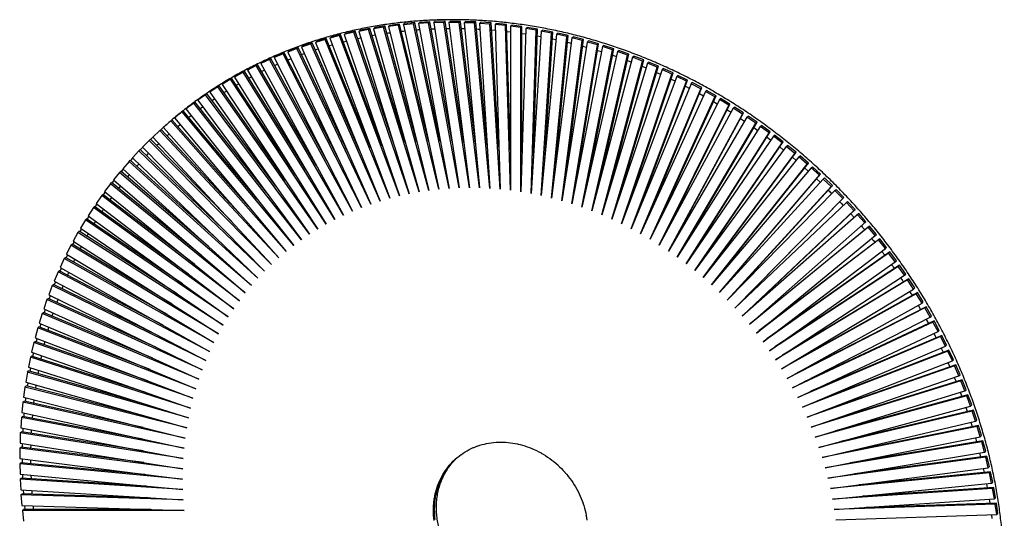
# Paper-space layout '_Dimétrica' of a CAD drawing. Header units: millimetres. Extents: x -285 to 283, y -289 to 288.
# Tile 3 of 3: x -285 to 283, y 0 to 288. Entities that reach past the tile are written whole.
import ezdxf

# ---------------------------------------------------------------- set-up
doc = ezdxf.new("R2010")
doc.units = ezdxf.units.MM

psp = doc.layouts.new('_Dimétrica')

# ---------------------------------------------------------------- linework, layer by layer
at = {"color": 7, "linetype": 'Continuous', "lineweight": 25}
for p, q in [((-74.11, 283.93), (-79.81, 282.98)), ((-74.82, 283.31), (-74.11, 283.93)), ((-55.53, 217.12), (-74.11, 283.93)), ((-66.2, 284.4), (-71.95, 283.64)), ((-71.95, 283.64), (-71.24, 284.26)), ((-65.49, 285.03), (-71.24, 284.26)), ((-66.2, 284.4), (-65.49, 285.03)), ((-42.82, 189.68), (-66.2, 284.4)), ((-48.8, 217.39), (-65.49, 285.03)), ((-63.3, 284.64), (-62.6, 285.27)), ((-57.51, 285.22), (-63.3, 284.64)), ((-63.3, 284.64), (-42.82, 189.68)), ((-56.8, 285.84), (-62.6, 285.27)), ((-57.51, 285.22), (-56.8, 285.84)), ((-37, 190.17), (-57.51, 285.22)), ((-42.04, 217.41), (-56.8, 285.84)), ((-54.6, 285.36), (-53.89, 285.99)), ((-48.77, 285.75), (-54.6, 285.36)), ((-54.6, 285.36), (-37, 190.17)), ((-48.06, 286.37), (-53.89, 285.99)), ((-48.77, 285.75), (-48.06, 286.37)), ((-31.16, 190.46), (-48.77, 285.75)), ((-35.27, 217.19), (-48.06, 286.37)), ((-45.85, 285.8), (-45.14, 286.42)), ((-39.98, 286), (-45.85, 285.8)), ((-45.85, 285.8), (-31.16, 190.46)), ((-39.28, 286.62), (-45.14, 286.42)), ((-39.98, 286), (-39.28, 286.62)), ((-25.28, 190.56), (-39.98, 286)), ((-28.51, 216.72), (-39.28, 286.62)), ((-37.05, 285.95), (-36.34, 286.58)), ((-31.16, 285.96), (-37.05, 285.95)), ((-37.05, 285.95), (-25.28, 190.56)), ((-30.45, 286.58), (-36.34, 286.58)), ((-31.16, 285.96), (-30.45, 286.58)), ((-19.38, 190.47), (-31.16, 285.96)), ((-21.74, 216.01), (-30.45, 286.58)), ((-28.21, 285.82), (-27.51, 286.45)), ((-28.21, 285.82), (-19.38, 190.47)), ((-22.3, 285.64), (-28.21, 285.82)), ((-21.6, 286.26), (-27.51, 286.45)), ((-22.3, 285.64), (-21.6, 286.26)), ((-13.46, 190.2), (-22.3, 285.64)), ((-15, 215.07), (-21.6, 286.26)), ((-19.35, 285.41), (-18.65, 286.03)), ((-19.35, 285.41), (-13.46, 190.2)), ((-13.43, 285.04), (-19.35, 285.41)), ((-12.72, 285.66), (-18.65, 286.03)), ((-13.43, 285.04), (-12.72, 285.66)), ((-7.53, 189.73), (-13.43, 285.04)), ((-8.28, 213.88), (-12.72, 285.66)), ((-10.48, 284.71), (-9.77, 285.34)), ((-4.54, 284.15), (-10.48, 284.71)), ((-10.48, 284.71), (-7.53, 189.73)), ((-3.84, 284.78), (-9.77, 285.34)), ((-4.54, 284.15), (-3.84, 284.78)), ((-1.59, 189.08), (-4.54, 284.15)), ((-1.59, 212.47), (-3.84, 284.78)), ((-1.59, 283.73), (-0.88, 284.36)), ((5.05, 283.61), (-0.88, 284.36)), ((-100.21, 278.34), (-105.73, 276.83)), ((-99.51, 278.96), (-105.03, 277.45)), ((-100.21, 278.34), (-99.51, 278.96)), ((-65.61, 185.88), (-100.21, 278.34)), ((-75.51, 214.84), (-99.51, 278.96)), ((-91.83, 280.27), (-97.42, 278.95)), ((-97.42, 278.95), (-96.71, 279.57)), ((-97.42, 278.95), (-65.61, 185.88)), ((-91.13, 280.9), (-96.71, 279.57)), ((-91.83, 280.27), (-91.13, 280.9)), ((-59.99, 187.11), (-91.83, 280.27)), ((-68.89, 215.85), (-91.13, 280.9)), ((-83.37, 281.93), (-89.01, 280.79)), ((-89.01, 280.79), (-88.3, 281.42)), ((-89.01, 280.79), (-59.99, 187.11)), ((-82.66, 282.55), (-88.3, 281.42)), ((-83.37, 281.93), (-82.66, 282.55)), ((-54.32, 188.16), (-83.37, 281.93)), ((-62.23, 216.61), (-82.66, 282.55)), ((-81.37, 278.4), (-79.5, 278.71)), ((-74.82, 283.31), (-80.52, 282.36)), ((-80.52, 282.36), (-79.81, 282.98)), ((-80.52, 282.36), (-54.32, 188.16)), ((-48.59, 189.02), (-74.82, 283.31)), ((-71.95, 283.64), (-48.59, 189.02)), ((-12.47, 281.6), (-10.38, 281.44)), ((-3.71, 280.74), (-1.59, 280.51)), ((-1.59, 283.73), (-1.59, 189.08)), ((4.35, 282.99), (-1.59, 283.73)), ((4.35, 282.99), (5.05, 283.61)), ((4.35, 188.24), (4.35, 282.99)), ((7.3, 282.47), (4.35, 188.24)), ((5.05, 210.83), (5.05, 283.61)), ((5.05, 279.6), (7.2, 279.3)), ((7.3, 282.47), (8, 283.1)), ((13.23, 281.54), (7.3, 282.47)), ((13.94, 282.16), (8, 283.1)), ((10.28, 187.21), (13.23, 281.54)), ((16.17, 280.93), (10.28, 187.21)), ((11.64, 208.96), (13.94, 282.16)), ((13.23, 281.54), (13.94, 282.16)), ((13.81, 278.19), (15.98, 277.81)), ((16.17, 280.93), (16.88, 281.56)), ((22.1, 279.81), (16.17, 280.93)), ((16.19, 185.99), (22.1, 279.81)), ((25.03, 279.11), (16.19, 185.99)), ((22.8, 280.43), (16.88, 281.56)), ((18.18, 206.87), (22.8, 280.43)), ((22.1, 279.81), (22.8, 280.43)), ((24.64, 204.56), (31.65, 278.43)), ((25.03, 279.11), (25.74, 279.74)), ((30.94, 277.81), (25.03, 279.11)), ((31.65, 278.43), (25.74, 279.74)), ((30.94, 277.81), (31.65, 278.43)), ((-116.67, 273.64), (-122.04, 271.77)), ((-115.97, 274.27), (-121.34, 272.4)), ((-116.67, 273.64), (-115.97, 274.27)), ((-76.65, 182.87), (-116.67, 273.64)), ((-88.54, 212.07), (-115.97, 274.27)), ((-108.5, 276.13), (-113.94, 274.44)), ((-113.94, 274.44), (-113.24, 275.06)), ((-113.94, 274.44), (-76.65, 182.87)), ((-107.79, 276.75), (-113.24, 275.06)), ((-108.5, 276.13), (-107.79, 276.75)), ((-71.16, 184.47), (-108.5, 276.13)), ((-82.06, 213.58), (-107.79, 276.75)), ((-106.1, 272.6), (-104.33, 273.08)), ((-105.73, 276.83), (-105.03, 277.45)), ((-105.73, 276.83), (-71.16, 184.47)), ((-97.95, 274.81), (-96.15, 275.23)), ((-89.71, 276.74), (-87.87, 277.11)), ((22.1, 184.59), (30.94, 277.81)), ((33.87, 277.02), (22.1, 184.59)), ((22.56, 276.5), (24.74, 276.05)), ((27.97, 183.01), (39.76, 275.53)), ((42.66, 274.65), (27.97, 183.01)), ((31.03, 202.05), (40.46, 276.15)), ((31.28, 274.53), (33.48, 274.01)), ((33.82, 181.24), (48.53, 272.97)), ((33.87, 277.02), (34.57, 277.64)), ((39.76, 275.53), (33.87, 277.02)), ((40.46, 276.15), (34.57, 277.64)), ((37.33, 199.33), (49.23, 273.6)), ((39.76, 275.53), (40.46, 276.15)), ((42.66, 274.65), (43.37, 275.27)), ((48.53, 272.97), (42.66, 274.65)), ((49.23, 273.6), (43.37, 275.27)), ((48.53, 272.97), (49.23, 273.6)), ((51.42, 272), (52.13, 272.63)), ((57.96, 270.77), (52.13, 272.63)), ((-132.68, 267.86), (-137.88, 265.64)), ((-131.97, 268.49), (-137.17, 266.26)), ((-132.68, 267.86), (-131.97, 268.49)), ((-87.39, 179.13), (-132.68, 267.86)), ((-101.27, 208.33), (-131.97, 268.49)), ((-124.74, 270.89), (-130.03, 268.84)), ((-130.03, 268.84), (-129.32, 269.46)), ((-130.03, 268.84), (-87.39, 179.13)), ((-124.03, 271.51), (-129.32, 269.46)), ((-124.74, 270.89), (-124.03, 271.51)), ((-82.06, 181.09), (-124.74, 270.89)), ((-94.95, 210.32), (-124.03, 271.51)), ((-122.06, 267.38), (-120.37, 267.98)), ((-122.04, 271.77), (-121.34, 272.4)), ((-122.04, 271.77), (-82.06, 181.09)), ((-114.14, 270.12), (-112.41, 270.66)), ((51.42, 272), (33.82, 181.24)), ((39.64, 179.3), (57.25, 270.15)), ((60.12, 269.09), (39.64, 179.3)), ((39.97, 272.29), (42.19, 271.69)), ((43.54, 196.41), (57.96, 270.77)), ((45.41, 177.17), (65.92, 267.06)), ((48.62, 269.79), (50.86, 269.11)), ((49.65, 193.29), (66.62, 267.68)), ((57.25, 270.15), (51.42, 272)), ((57.23, 267.01), (59.47, 266.25)), ((57.25, 270.15), (57.96, 270.77)), ((60.12, 269.09), (60.83, 269.72)), ((65.92, 267.06), (60.12, 269.09)), ((66.62, 267.68), (60.83, 269.72)), ((65.92, 267.06), (66.62, 267.68)), ((-147.46, 261.64), (-152.47, 259.07)), ((-148.16, 261.02), (-147.46, 261.64)), ((-113.61, 203.62), (-147.46, 261.64)), ((-140.49, 264.57), (-145.6, 262.17)), ((-145.6, 262.17), (-144.89, 262.79)), ((-145.6, 262.17), (-97.79, 174.67)), ((-139.78, 265.2), (-144.89, 262.79)), ((-140.49, 264.57), (-139.78, 265.2)), ((-92.64, 176.99), (-140.49, 264.57)), ((-107.49, 206.09), (-139.78, 265.2)), ((-137.88, 265.64), (-137.17, 266.26)), ((-137.88, 265.64), (-92.64, 176.99)), ((-137.55, 261.1), (-135.93, 261.81)), ((-129.87, 264.37), (-128.21, 265.02)), ((68.76, 265.91), (45.41, 177.17)), ((51.13, 174.87), (74.51, 263.7)), ((77.34, 262.47), (51.13, 174.87)), ((55.66, 189.99), (75.22, 264.32)), ((65.78, 263.97), (68.03, 263.13)), ((68.76, 265.91), (69.47, 266.54)), ((74.51, 263.7), (68.76, 265.91)), ((75.22, 264.32), (69.47, 266.54)), ((74.51, 263.7), (75.22, 264.32)), ((77.34, 262.47), (78.04, 263.09)), ((83.04, 260.08), (77.34, 262.47)), ((83.74, 260.7), (78.04, 263.09)), ((-155.69, 257.21), (-160.6, 254.46)), ((-154.99, 257.83), (-159.9, 255.09)), ((-155.69, 257.21), (-154.99, 257.83)), ((-102.86, 172.18), (-155.69, 257.21)), ((-119.61, 200.91), (-154.99, 257.83)), ((-148.16, 261.02), (-153.18, 258.44)), ((-153.18, 258.44), (-152.47, 259.07)), ((-153.18, 258.44), (-102.86, 172.18)), ((-97.79, 174.67), (-148.16, 261.02)), ((-145.08, 257.57), (-143.5, 258.33)), ((56.81, 172.4), (83.04, 260.08)), ((85.83, 258.76), (56.81, 172.4)), ((61.55, 186.5), (83.74, 260.7)), ((62.43, 169.75), (91.48, 256.2)), ((67.32, 182.84), (92.18, 256.83)), ((74.26, 260.67), (76.52, 259.74)), ((82.67, 257.11), (84.94, 256.1)), ((83.04, 260.08), (83.74, 260.7)), ((85.83, 258.76), (86.54, 259.39)), ((91.48, 256.2), (85.83, 258.76)), ((92.18, 256.83), (86.54, 259.39)), ((91.48, 256.2), (92.18, 256.83)), ((-163.07, 253.14), (-167.88, 250.23)), ((-167.88, 250.23), (-167.17, 250.85)), ((-167.88, 250.23), (-112.68, 166.69)), ((-162.37, 253.76), (-167.17, 250.85)), ((-163.07, 253.14), (-162.37, 253.76)), ((-107.82, 169.52), (-163.07, 253.14)), ((-125.49, 197.96), (-162.37, 253.76)), ((-160.6, 254.46), (-159.9, 255.09)), ((-160.6, 254.46), (-107.82, 169.52)), ((-159.72, 249.76), (-158.22, 250.62)), ((-152.48, 253.79), (-150.93, 254.6)), ((94.24, 254.8), (62.43, 169.75)), ((67.98, 166.94), (99.82, 252.07)), ((102.55, 250.59), (67.98, 166.94)), ((72.97, 179.01), (100.53, 252.7)), ((91, 253.29), (93.26, 252.2)), ((94.24, 254.8), (94.95, 255.43)), ((99.82, 252.07), (94.24, 254.8)), ((100.53, 252.7), (94.95, 255.43)), ((99.82, 252.07), (100.53, 252.7)), ((102.55, 250.59), (103.26, 251.21)), ((108.07, 247.69), (102.55, 250.59)), ((108.78, 248.32), (103.26, 251.21)), ((-177.34, 244.26), (-181.92, 241.02)), ((-176.64, 244.88), (-181.21, 241.64)), ((-177.34, 244.26), (-176.64, 244.88)), ((-117.42, 163.7), (-177.34, 244.26)), ((-136.85, 191.39), (-176.64, 244.88)), ((-170.29, 248.82), (-174.98, 245.74)), ((-174.98, 245.74), (-174.28, 246.37)), ((-174.98, 245.74), (-117.42, 163.7)), ((-169.59, 249.44), (-174.28, 246.37)), ((-170.29, 248.82), (-169.59, 249.44)), ((-112.68, 166.69), (-170.29, 248.82)), ((-131.24, 194.79), (-169.59, 249.44)), ((-166.8, 245.48), (-165.34, 246.39)), ((73.46, 163.96), (108.07, 247.69)), ((110.76, 246.13), (73.46, 163.96)), ((78.49, 175.02), (108.78, 248.32)), ((99.23, 249.23), (101.5, 248.05)), ((107.37, 244.91), (109.64, 243.65)), ((108.07, 247.69), (108.78, 248.32)), ((110.76, 246.13), (111.47, 246.75)), ((116.21, 243.06), (110.76, 246.13)), ((116.92, 243.69), (111.47, 246.75)), ((-184.22, 239.45), (-188.68, 236.05)), ((-183.52, 240.07), (-187.97, 236.68)), ((-184.22, 239.45), (-183.52, 240.07)), ((-122.06, 160.54), (-184.22, 239.45)), ((-142.31, 187.77), (-183.52, 240.07)), ((-181.92, 241.02), (-181.21, 241.64)), ((-181.92, 241.02), (-122.06, 160.54)), ((-173.72, 240.96), (-172.3, 241.92)), ((78.88, 160.81), (116.21, 243.06)), ((118.86, 241.42), (78.88, 160.81)), ((83.87, 170.87), (116.92, 243.69)), ((89.1, 166.58), (124.94, 238.82)), ((115.4, 240.35), (117.66, 239.01)), ((116.21, 243.06), (116.92, 243.69)), ((118.86, 241.42), (119.57, 242.04)), ((124.23, 238.2), (118.86, 241.42)), ((124.94, 238.82), (119.57, 242.04)), ((124.23, 238.2), (124.94, 238.82)), ((-190.92, 234.4), (-195.25, 230.85)), ((-190.22, 235.03), (-194.54, 231.48)), ((-190.92, 234.4), (-190.22, 235.03)), ((-126.57, 157.23), (-190.92, 234.4)), ((-147.61, 183.93), (-190.22, 235.03)), ((-188.68, 236.05), (-187.97, 236.68)), ((-188.68, 236.05), (-126.57, 157.23)), ((-180.46, 236.2), (-179.08, 237.21)), ((84.21, 157.51), (124.23, 238.2)), ((126.84, 236.47), (84.21, 157.51)), ((89.45, 154.05), (132.13, 233.09)), ((94.19, 162.14), (132.84, 233.72)), ((123.32, 235.56), (125.57, 234.12)), ((126.84, 236.47), (127.55, 237.1)), ((132.13, 233.09), (126.84, 236.47)), ((132.84, 233.72), (127.55, 237.1)), ((132.13, 233.09), (132.84, 233.72)), ((-196.73, 229.75), (-201.63, 225.42)), ((-130.96, 153.75), (-197.43, 229.12)), ((-152.76, 179.89), (-196.73, 229.75)), ((-195.25, 230.85), (-194.54, 231.48)), ((-195.25, 230.85), (-130.96, 153.75)), ((-193.41, 225.99), (-192.11, 227.09)), ((-187.03, 231.21), (-185.69, 232.26)), ((134.7, 231.29), (89.45, 154.05)), ((94.61, 150.43), (139.9, 227.76)), ((99.13, 157.57), (140.61, 228.38)), ((131.12, 230.53), (133.36, 229.01)), ((134.7, 231.29), (135.4, 231.92)), ((139.9, 227.76), (134.7, 231.29)), ((140.61, 228.38), (135.4, 231.92)), ((139.9, 227.76), (140.61, 228.38)), ((-203.75, 223.62), (-207.82, 219.77)), ((-203.75, 223.62), (-203.05, 224.24)), ((-135.23, 150.12), (-203.75, 223.62)), ((-157.73, 175.64), (-203.05, 224.24)), ((-201.63, 225.42), (-135.23, 150.12)), ((-199.6, 220.54), (-198.34, 221.69)), ((142.42, 225.88), (94.61, 150.43)), ((99.67, 146.67), (147.53, 222.19)), ((103.92, 152.87), (148.23, 222.82)), ((138.78, 225.27), (141.01, 223.66)), ((142.42, 225.88), (143.12, 226.51)), ((147.53, 222.19), (142.42, 225.88)), ((148.23, 222.82), (143.12, 226.51)), ((147.53, 222.19), (148.23, 222.82)), ((-209.87, 217.89), (-213.8, 213.9)), ((-209.87, 217.89), (-209.17, 218.51)), ((-139.36, 146.35), (-209.87, 217.89)), ((-162.52, 171.19), (-209.17, 218.51)), ((-207.78, 219.73), (-209.1, 218.45)), ((-207.82, 219.77), (-139.36, 146.35)), ((-205.59, 214.88), (-204.38, 216.08)), ((149.99, 220.25), (99.67, 146.67)), ((104.64, 142.76), (155.01, 216.41)), ((108.54, 148.05), (155.71, 217.03)), ((146.31, 219.78), (148.52, 218.09)), ((149.99, 220.25), (150.7, 220.87)), ((155.01, 216.41), (149.99, 220.25)), ((155.71, 217.03), (150.7, 220.87)), ((155.01, 216.41), (155.71, 217.03)), ((-215.79, 211.95), (-219.57, 207.81)), ((-215.79, 211.95), (-215.08, 212.57)), ((-143.35, 142.42), (-215.79, 211.95)), ((-167.13, 166.55), (-215.08, 212.57)), ((-213.71, 213.8), (-214.99, 212.48)), ((-213.8, 213.9), (-143.35, 142.42)), ((-211.37, 209.01), (-210.21, 210.25)), ((157.42, 214.39), (104.64, 142.76)), ((109.49, 138.7), (162.33, 210.41)), ((113, 143.13), (163.04, 211.04)), ((153.7, 214.08), (155.88, 212.3)), ((157.42, 214.39), (158.13, 215.02)), ((162.33, 210.41), (157.42, 214.39)), ((163.04, 211.04), (158.13, 215.02)), ((162.33, 210.41), (163.04, 211.04)), ((-221.49, 205.79), (-225.13, 201.52)), ((-221.49, 205.79), (-220.78, 206.41)), ((-147.21, 138.36), (-221.49, 205.79)), ((-171.55, 161.72), (-220.78, 206.41)), ((-219.42, 207.67), (-220.67, 206.28)), ((-219.57, 207.81), (-147.21, 138.36)), ((164.69, 208.33), (109.49, 138.7)), ((117.29, 138.1), (170.2, 204.83)), ((160.93, 208.17), (163.09, 206.3)), ((164.69, 208.33), (165.4, 208.95)), ((169.5, 204.21), (164.69, 208.33)), ((170.2, 204.83), (165.4, 208.95)), ((169.5, 204.21), (170.2, 204.83)), ((-226.97, 199.43), (-230.46, 195.03)), ((-226.97, 199.43), (-226.27, 200.06)), ((-150.92, 134.16), (-226.97, 199.43)), ((-175.77, 156.71), (-226.27, 200.06)), ((-224.92, 201.34), (-226.11, 199.92)), ((-225.13, 201.52), (-150.92, 134.16)), ((-216.95, 202.94), (-215.83, 204.22)), ((114.24, 134.51), (169.5, 204.21)), ((171.8, 202.05), (114.24, 134.51)), ((168, 202.05), (170.13, 200.1)), ((171.8, 202.05), (172.51, 202.68)), ((176.49, 197.8), (171.8, 202.05)), ((177.2, 198.42), (172.51, 202.68)), ((-232.24, 192.87), (-231.53, 193.5)), ((-179.78, 151.54), (-231.53, 193.5)), ((-230.2, 194.8), (-231.33, 193.34)), ((-230.46, 195.03), (-154.49, 129.82)), ((-222.31, 196.66), (-221.23, 197.99)), ((118.87, 130.19), (176.49, 197.8)), ((178.74, 195.58), (118.87, 130.19)), ((121.42, 132.97), (177.2, 198.42)), ((174.9, 195.73), (177.01, 193.69)), ((176.49, 197.8), (177.2, 198.42)), ((178.74, 195.58), (179.44, 196.2)), ((183.31, 191.19), (178.74, 195.58)), ((184.02, 191.81), (179.44, 196.2)), ((-235.25, 188.08), (-236.34, 186.57)), ((-232.24, 192.87), (-235.57, 188.35)), ((-235.57, 188.35), (-157.9, 125.36)), ((-154.49, 129.82), (-232.24, 192.87)), ((-227.45, 190.19), (-226.42, 191.56)), ((123.39, 125.73), (183.31, 191.19)), ((185.49, 188.91), (123.39, 125.73)), ((125.37, 127.75), (184.02, 191.81)), ((183.31, 191.19), (184.02, 191.81)), ((185.49, 188.91), (186.2, 189.53)), ((189.95, 184.39), (185.49, 188.91)), ((190.65, 185.02), (186.2, 189.53)), ((-237.27, 186.13), (-240.45, 181.47)), ((-237.27, 186.13), (-236.56, 186.75)), ((-157.9, 125.36), (-237.27, 186.13)), ((-183.6, 146.2), (-236.56, 186.75)), ((-232.37, 183.54), (-231.39, 184.95)), ((127.78, 121.15), (189.95, 184.39)), ((192.07, 182.05), (127.78, 121.15)), ((129.15, 122.45), (190.65, 185.02)), ((189.95, 184.39), (190.65, 185.02)), ((192.07, 182.05), (192.77, 182.68)), ((196.4, 177.41), (192.07, 182.05)), ((197.1, 178.04), (192.77, 182.68)), ((-242.07, 179.19), (-245.1, 174.42)), ((-242.07, 179.19), (-241.37, 179.81)), ((-161.16, 120.77), (-242.07, 179.19)), ((-187.19, 140.7), (-241.37, 179.81)), ((-240.07, 181.18), (-241.1, 179.62)), ((-240.45, 181.47), (-161.16, 120.77)), ((132.04, 116.45), (196.4, 177.41)), ((132.75, 117.07), (197.1, 178.04)), ((196.4, 177.41), (197.1, 178.04)), ((-246.64, 172.08), (-249.5, 167.2)), ((-246.64, 172.08), (-245.93, 172.7)), ((-164.26, 116.05), (-246.64, 172.08)), ((-190.58, 135.06), (-245.93, 172.7)), ((-244.65, 174.1), (-245.63, 172.5)), ((-245.1, 174.42), (-164.26, 116.05)), ((199.16, 175.64), (132.04, 116.45)), ((136.17, 111.63), (203.35, 170.88)), ((202.65, 170.26), (198.45, 175.02)), ((203.35, 170.88), (199.16, 175.64)), ((-250.96, 164.8), (-253.66, 159.8)), ((-250.96, 164.8), (-250.26, 165.42)), ((-167.2, 111.23), (-250.96, 164.8)), ((-193.73, 129.27), (-250.26, 165.42)), ((-248.99, 166.85), (-249.92, 165.21)), ((-249.5, 167.2), (-167.2, 111.23)), ((204.63, 167.8), (136.17, 111.63)), ((205.34, 168.43), (136.88, 112.26)), ((204.63, 167.8), (205.34, 168.43)), ((208.7, 162.93), (204.63, 167.8)), ((209.41, 163.55), (205.34, 168.43)), ((-253.09, 159.44), (-253.97, 157.75)), ((-253.66, 159.8), (-169.98, 106.29)), ((140.17, 106.7), (208.7, 162.93)), ((210.62, 160.43), (140.17, 106.7)), ((211.32, 161.05), (141.63, 107.9)), ((208.7, 162.93), (209.41, 163.55)), ((210.62, 160.43), (211.32, 161.05)), ((214.54, 155.44), (210.62, 160.43)), ((215.25, 156.07), (211.32, 161.05)), ((-255.04, 157.35), (-257.57, 152.25)), ((-255.04, 157.35), (-254.33, 157.97)), ((-169.98, 106.29), (-255.04, 157.35)), ((-196.67, 123.36), (-254.33, 157.97)), ((144.03, 101.67), (214.54, 155.44)), ((217.09, 153.51), (146.27, 103.38)), ((214.54, 155.44), (215.25, 156.07)), ((216.39, 152.89), (217.09, 153.51)), ((220.88, 148.42), (217.09, 153.51)), ((-258.87, 149.74), (-261.22, 144.55)), ((-258.87, 149.74), (-258.16, 150.37)), ((-172.59, 101.24), (-258.87, 149.74)), ((-199.38, 117.32), (-258.16, 150.37)), ((-256.94, 151.87), (-257.76, 150.14)), ((-257.57, 152.25), (-172.59, 101.24)), ((216.39, 152.89), (144.03, 101.67)), ((147.74, 96.53), (220.17, 147.8)), ((220.17, 147.8), (216.39, 152.89)), ((220.17, 147.8), (220.88, 148.42)), ((-262.44, 141.99), (-264.63, 136.7)), ((-262.44, 141.99), (-261.73, 142.61)), ((-175.04, 96.1), (-262.44, 141.99)), ((-201.85, 111.17), (-261.73, 142.61)), ((-260.53, 144.16), (-261.3, 142.39)), ((-261.22, 144.55), (-175.04, 96.1)), ((221.94, 145.2), (147.74, 96.53)), ((222.65, 145.82), (150.81, 98.71)), ((221.94, 145.2), (222.65, 145.82)), ((225.58, 140.01), (221.94, 145.2)), ((226.29, 140.63), (222.65, 145.82)), ((-264.63, 136.7), (-177.31, 90.86)), ((-263.87, 136.31), (-264.59, 134.49)), ((151.3, 91.3), (225.58, 140.01)), ((227.28, 137.36), (151.3, 91.3)), ((227.99, 137.98), (155.24, 93.88)), ((225.58, 140.01), (226.29, 140.63)), ((227.28, 137.36), (227.99, 137.98)), ((230.77, 132.08), (227.28, 137.36)), ((231.48, 132.7), (227.99, 137.98)), ((-265.76, 134.09), (-267.77, 128.72)), ((-265.76, 134.09), (-265.05, 134.72)), ((-177.31, 90.86), (-265.76, 134.09)), ((-204.09, 104.92), (-265.05, 134.72)), ((-260.11, 132.3), (-259.42, 133.97)), ((154.72, 85.97), (230.77, 132.08)), ((230.77, 132.08), (231.48, 132.7)), ((-268.81, 126.07), (-270.65, 120.61)), ((-268.81, 126.07), (-268.1, 126.69)), ((-179.41, 85.52), (-268.81, 126.07)), ((-206.09, 98.57), (-268.1, 126.69)), ((-267.77, 128.72), (-179.41, 85.52)), ((-266.96, 128.32), (-267.61, 126.47)), ((-263.07, 124.41), (-262.43, 126.11)), ((232.39, 129.39), (154.72, 85.97)), ((233.1, 130.01), (159.54, 88.9)), ((232.39, 129.39), (233.1, 130.01)), ((235.73, 124.02), (232.39, 129.39)), ((236.43, 124.64), (233.1, 130.01)), ((-270.65, 120.61), (-181.33, 80.1)), ((-269.78, 120.21), (-270.37, 118.32)), ((157.98, 80.56), (235.73, 124.02)), ((237.27, 121.29), (157.98, 80.56)), ((237.98, 121.91), (163.72, 83.77)), ((233.4, 122.72), (234.86, 120.31)), ((235.73, 124.02), (236.43, 124.64)), ((237.27, 121.29), (237.98, 121.91)), ((240.45, 115.83), (237.27, 121.29)), ((241.16, 116.46), (237.98, 121.91)), ((-271.6, 117.91), (-273.26, 112.37)), ((-271.6, 117.91), (-270.9, 118.54)), ((-181.33, 80.1), (-271.6, 117.91)), ((-207.86, 92.14), (-270.9, 118.54)), ((-265.76, 116.39), (-265.18, 118.13)), ((161.08, 75.07), (240.45, 115.83)), ((242.62, 113.69), (167.76, 78.5)), ((238.07, 114.61), (239.43, 112.19)), ((240.45, 115.83), (241.16, 116.46)), ((241.91, 113.06), (242.62, 113.69)), ((245.64, 108.16), (242.62, 113.69)), ((-274.13, 109.64), (-275.6, 104.03)), ((-274.13, 109.64), (-273.42, 110.26)), ((-183.07, 74.6), (-274.13, 109.64)), ((-209.39, 85.63), (-273.42, 110.26)), ((-273.26, 112.37), (-183.07, 74.6)), ((-272.33, 111.99), (-272.87, 110.05)), ((-268.2, 108.25), (-267.67, 110.03)), ((241.91, 113.06), (161.08, 75.07)), ((244.94, 107.53), (241.91, 113.06)), ((244.94, 107.53), (245.64, 108.16)), ((-275.6, 104.03), (-184.64, 69.03)), ((-274.62, 103.65), (-275.1, 101.68)), ((164.02, 69.5), (244.94, 107.53)), ((246.32, 104.73), (164.02, 69.5)), ((247.02, 105.35), (171.67, 73.09)), ((242.49, 106.39), (243.77, 103.96)), ((246.32, 104.73), (247.02, 105.35)), ((249.18, 99.13), (246.32, 104.73)), ((249.88, 99.75), (247.02, 105.35)), ((-276.38, 101.26), (-277.68, 95.58)), ((-276.38, 101.26), (-275.68, 101.88)), ((-184.64, 69.03), (-276.38, 101.26)), ((-210.68, 79.05), (-275.68, 101.88)), ((-270.37, 100.02), (-269.9, 101.84)), ((166.8, 63.86), (249.18, 99.13)), ((251.18, 96.91), (175.42, 67.55)), ((246.68, 98.06), (247.86, 95.63)), ((249.18, 99.13), (249.88, 99.75)), ((250.48, 96.29), (251.18, 96.91)), ((253.88, 91.24), (251.18, 96.91)), ((-278.37, 92.77), (-279.48, 87.04)), ((-278.37, 92.77), (-277.66, 93.4)), ((-186.03, 63.39), (-278.37, 92.77)), ((-277.68, 95.58), (-186.03, 63.39)), ((-211.72, 72.41), (-277.66, 93.4)), ((-276.65, 95.22), (-277.06, 93.21)), ((-272.28, 91.68), (-271.86, 93.54)), ((250.48, 96.29), (166.8, 63.86)), ((253.17, 90.62), (250.48, 96.29)), ((253.17, 90.62), (253.88, 91.24)), ((-279.48, 87.04), (-187.23, 57.68)), ((-278.4, 86.69), (-278.75, 84.64)), ((-273.91, 83.26), (-273.56, 85.15)), ((169.41, 58.16), (253.17, 90.62)), ((254.39, 87.75), (169.41, 58.16)), ((255.09, 88.38), (179.02, 61.88)), ((250.61, 89.63), (251.71, 87.2)), ((254.39, 87.75), (255.09, 88.38)), ((256.91, 82.02), (254.39, 87.75)), ((257.62, 82.64), (255.09, 88.38)), ((-280.08, 84.2), (-281.01, 78.41)), ((-280.08, 84.2), (-279.37, 84.82)), ((-187.23, 57.68), (-280.08, 84.2)), ((-212.53, 65.73), (-279.37, 84.82)), ((171.85, 52.39), (256.91, 82.02)), ((258.75, 79.75), (182.46, 56.09)), ((254.3, 81.11), (255.31, 78.68)), ((256.91, 82.02), (257.62, 82.64)), ((258.04, 79.13), (258.75, 79.75)), ((261.11, 73.96), (258.75, 79.75)), ((-281.52, 75.54), (-282.26, 69.7)), ((-281.52, 75.54), (-280.81, 76.16)), ((-188.25, 51.91), (-281.52, 75.54)), ((-281.01, 78.41), (-188.25, 51.91)), ((-213.1, 59.01), (-280.81, 76.16)), ((-275.28, 74.76), (-274.99, 76.69)), ((258.04, 79.13), (171.85, 52.39)), ((260.4, 73.34), (258.04, 79.13)), ((260.4, 73.34), (261.11, 73.96)), ((-282.26, 69.7), (-189.09, 46.09)), ((-276.38, 66.19), (-276.15, 68.15)), ((174.13, 46.58), (260.4, 73.34)), ((261.44, 70.42), (174.13, 46.58)), ((262.15, 71.05), (185.73, 50.18)), ((257.73, 72.51), (258.66, 70.09)), ((261.44, 70.42), (262.15, 71.05)), ((263.63, 64.59), (261.44, 70.42)), ((264.34, 65.21), (262.15, 71.05)), ((-282.68, 66.8), (-283.24, 60.91)), ((-282.68, 66.8), (-281.97, 67.42)), ((-189.09, 46.09), (-282.68, 66.8)), ((-213.43, 52.26), (-281.97, 67.42)), ((176.22, 40.72), (263.63, 64.59)), ((260.9, 63.84), (261.74, 61.43)), ((263.63, 64.59), (264.34, 65.21)), ((-283.56, 58), (-283.93, 52.07)), ((-283.56, 58), (-282.85, 58.62)), ((-189.74, 40.23), (-283.56, 58)), ((-283.24, 60.91), (-189.74, 40.23)), ((-213.51, 45.49), (-282.85, 58.62)), ((-277.21, 57.55), (-277.04, 59.54)), ((264.58, 61.65), (176.22, 40.72)), ((265.29, 62.27), (188.83, 44.16)), ((264.58, 61.65), (265.29, 62.27)), ((266.6, 55.77), (264.58, 61.65)), ((267.3, 56.39), (265.29, 62.27)), ((-283.93, 52.07), (-190.21, 34.32)), ((178.15, 34.81), (266.6, 55.77)), ((267.46, 52.81), (178.15, 34.81)), ((268.17, 53.43), (191.75, 38.04)), ((263.82, 55.11), (264.57, 52.71)), ((266.6, 55.77), (267.3, 56.39)), ((267.46, 52.81), (268.17, 53.43)), ((269.3, 46.89), (267.46, 52.81)), ((270, 47.51), (268.17, 53.43)), ((-284.17, 49.13), (-284.35, 43.18)), ((-284.17, 49.13), (-283.46, 49.76)), ((-190.21, 34.32), (-284.17, 49.13)), ((-213.37, 38.71), (-283.46, 49.76)), ((-277.76, 48.86), (-277.66, 50.88)), ((179.89, 28.87), (269.3, 46.89)), ((266.46, 46.32), (267.14, 43.94)), ((269.3, 46.89), (270, 47.51)), ((-284.49, 40.22), (-283.78, 40.85)), ((-284.49, 40.22), (-284.49, 34.24)), ((-190.49, 28.38), (-284.49, 40.22)), ((-284.35, 43.18), (-190.49, 28.38)), ((-212.99, 31.93), (-283.78, 40.85)), ((-278.05, 40.12), (-278.01, 42.18)), ((-25.4, 39.41), (-24.22, 40.01)), ((-24.22, 40.01), (-24.21, 39.99)), ((-24.21, 39.99), (-23.01, 40.56)), ((-23.01, 40.56), (-23, 40.54)), ((-23, 40.54), (-21.77, 41.06)), ((-21.77, 41.06), (-21.76, 41.04)), ((-21.76, 41.04), (-20.52, 41.52)), ((-20.52, 41.52), (-20.51, 41.5)), ((-20.51, 41.5), (-19.25, 41.94)), ((-19.25, 41.94), (-19.24, 41.92)), ((-19.24, 41.92), (-17.96, 42.32)), ((-17.96, 42.32), (-17.95, 42.3)), ((-17.95, 42.3), (-16.65, 42.65)), ((-16.65, 42.65), (-16.64, 42.63)), ((-16.64, 42.63), (-15.33, 42.94)), ((-15.33, 42.94), (-15.32, 42.92)), ((-15.32, 42.92), (-13.99, 43.19)), ((-13.99, 43.16), (-12.65, 43.39)), ((-13.99, 43.19), (-13.99, 43.16)), ((-12.65, 43.39), (-12.64, 43.37)), ((-12.64, 43.37), (-11.29, 43.55)), ((-11.29, 43.55), (-11.28, 43.52)), ((-11.28, 43.52), (-9.92, 43.66)), ((-9.92, 43.64), (-8.55, 43.73)), ((-9.92, 43.66), (-9.92, 43.64)), ((-8.55, 43.73), (-8.54, 43.7)), ((-8.54, 43.7), (-7.16, 43.75)), ((-7.16, 43.75), (-7.16, 43.73)), ((-7.16, 43.73), (-5.77, 43.73)), ((-5.77, 43.73), (-5.77, 43.71)), ((-5.77, 43.71), (-4.38, 43.67)), ((-4.38, 43.67), (-4.38, 43.64)), ((-4.38, 43.64), (-2.99, 43.56)), ((-2.99, 43.56), (-2.99, 43.53)), ((-2.99, 43.53), (-1.59, 43.4)), ((-1.59, 43.4), (-1.59, 43.38)), ((-1.59, 43.38), (-0.19, 43.2)), ((-0.19, 43.2), (-0.2, 43.18)), ((-0.2, 43.18), (1.2, 42.96)), ((1.2, 42.96), (1.2, 42.94)), ((1.2, 42.94), (2.59, 42.68)), ((2.59, 42.68), (2.59, 42.65)), ((2.59, 42.65), (3.98, 42.35)), ((3.98, 42.35), (3.98, 42.33)), ((3.98, 42.33), (5.36, 41.97)), ((5.36, 41.97), (5.36, 41.95)), ((5.36, 41.95), (6.74, 41.56)), ((6.74, 41.56), (6.73, 41.54)), ((6.73, 41.54), (8.11, 41.1)), ((8.11, 41.1), (8.1, 41.08)), ((8.1, 41.08), (9.46, 40.6)), ((9.46, 40.6), (9.46, 40.58)), ((9.46, 40.58), (10.81, 40.06)), ((10.81, 40.06), (10.81, 40.04)), ((10.81, 40.04), (12.15, 39.48)), ((270.08, 43.92), (179.89, 28.87)), ((270.78, 44.54), (194.48, 31.81)), ((270.08, 43.92), (270.78, 44.54)), ((271.73, 37.97), (270.08, 43.92)), ((272.44, 38.59), (270.78, 44.54)), ((-284.49, 34.24), (-190.58, 22.41)), ((-33.98, 33.33), (-33.02, 34.24)), ((-33.27, 33.96), (-32.8, 34.41)), ((-33.02, 34.24), (-33.01, 34.22)), ((-33.01, 34.22), (-32.02, 35.09)), ((-32.02, 35.09), (-32.01, 35.07)), ((-32.01, 35.07), (-30.99, 35.91)), ((-30.99, 35.91), (-30.97, 35.89)), ((-30.97, 35.89), (-29.93, 36.69)), ((-29.93, 36.69), (-29.91, 36.67)), ((-29.91, 36.67), (-28.84, 37.43)), ((-28.84, 37.43), (-28.82, 37.41)), ((-28.82, 37.41), (-27.72, 38.14)), ((-27.72, 38.14), (-27.71, 38.12)), ((-27.71, 38.12), (-26.58, 38.8)), ((-26.58, 38.8), (-26.57, 38.78)), ((-26.57, 38.78), (-25.41, 39.43)), ((-25.41, 39.43), (-25.4, 39.41)), ((12.15, 39.48), (12.14, 39.46)), ((12.14, 39.46), (13.47, 38.86)), ((13.47, 38.86), (13.46, 38.84)), ((13.46, 38.84), (14.77, 38.19)), ((14.77, 38.19), (14.77, 38.17)), ((14.77, 38.17), (16.06, 37.49)), ((16.06, 37.49), (16.06, 37.47)), ((16.06, 37.47), (17.34, 36.75)), ((17.34, 36.75), (17.33, 36.73)), ((17.33, 36.73), (18.59, 35.98)), ((18.59, 35.98), (18.58, 35.96)), ((18.58, 35.96), (19.82, 35.16)), ((19.82, 35.16), (19.81, 35.14)), ((19.81, 35.14), (21.04, 34.31)), ((21.04, 34.31), (21.03, 34.29)), ((21.03, 34.29), (22.23, 33.43)), ((181.46, 22.91), (271.73, 37.97)), ((272.42, 34.99), (181.46, 22.91)), ((273.13, 35.61), (197.02, 25.5)), ((268.85, 37.49), (269.44, 35.12)), ((271.73, 37.97), (272.44, 38.59)), ((272.42, 34.99), (273.13, 35.61)), ((273.9, 29), (272.42, 34.99)), ((274.61, 29.63), (273.13, 35.61)), ((-284.54, 31.27), (-283.83, 31.89)), ((-284.54, 31.27), (-284.35, 25.27)), ((-190.58, 22.41), (-284.54, 31.27)), ((-212.37, 25.15), (-283.83, 31.89)), ((-278.06, 31.35), (-278.09, 33.43)), ((-39.11, 27.32), (-38.36, 28.41)), ((-38.4, 27.94), (-37.7, 28.96)), ((-38.36, 28.41), (-38.34, 28.4)), ((-38.34, 28.4), (-37.56, 29.46)), ((-38.34, 28.4), (-37.63, 29.02)), ((-37.63, 29.02), (-36.91, 30)), ((-37.56, 29.46), (-37.54, 29.45)), ((-37.54, 29.45), (-36.72, 30.48)), ((-37.54, 29.45), (-36.83, 30.07)), ((-36.83, 30.07), (-36.09, 31)), ((-36.72, 30.48), (-36.7, 30.47)), ((-36.7, 30.47), (-35.84, 31.47)), ((-36.7, 30.47), (-35.99, 31.09)), ((-35.99, 31.09), (-35.24, 31.97)), ((-35.84, 31.47), (-35.83, 31.46)), ((-35.83, 31.46), (-34.94, 32.43)), ((-35.83, 31.46), (-35.12, 32.08)), ((-35.12, 32.08), (-34.38, 32.89)), ((-34.94, 32.43), (-34.92, 32.41)), ((-34.92, 32.41), (-34, 33.35)), ((-34.92, 32.41), (-34.21, 33.04)), ((-34.21, 33.04), (-33.52, 33.74)), ((-34, 33.35), (-33.98, 33.33)), ((-33.98, 33.33), (-33.27, 33.96)), ((22.23, 33.43), (22.22, 33.41)), ((22.22, 33.41), (23.4, 32.51)), ((23.4, 32.51), (23.38, 32.49)), ((23.38, 32.49), (24.54, 31.55)), ((24.54, 31.55), (24.53, 31.54)), ((24.53, 31.54), (25.66, 30.57)), ((25.66, 30.57), (25.64, 30.55)), ((25.64, 30.55), (26.75, 29.55)), ((26.75, 29.55), (26.73, 29.53)), ((26.73, 29.53), (27.81, 28.5)), ((27.81, 28.5), (27.79, 28.49)), ((27.79, 28.49), (28.84, 27.42)), ((182.85, 16.91), (273.9, 29)), ((270.96, 28.61), (271.47, 26.27)), ((273.9, 29), (274.61, 29.63)), ((-284.35, 25.27), (-190.49, 16.41)), ((-284.31, 22.28), (-283.6, 22.91)), ((-211.53, 18.4), (-283.6, 22.91)), ((-277.8, 22.54), (-277.89, 24.66)), ((-42.37, 21.52), (-41.81, 22.74)), ((-41.81, 22.74), (-41.79, 22.73)), ((-41.79, 22.73), (-41.2, 23.93)), ((-41.79, 22.73), (-41.09, 23.35)), ((-41.66, 22.14), (-41.13, 23.32)), ((-41.2, 23.93), (-41.18, 23.92)), ((-41.18, 23.92), (-40.55, 25.09)), ((-41.18, 23.92), (-40.47, 24.54)), ((-41.09, 23.35), (-40.52, 24.5)), ((-40.55, 25.09), (-40.53, 25.08)), ((-40.53, 25.08), (-39.85, 26.23)), ((-40.53, 25.08), (-39.82, 25.7)), ((-40.47, 24.54), (-39.87, 25.66)), ((-39.85, 26.23), (-39.84, 26.21)), ((-39.84, 26.21), (-39.12, 27.33)), ((-39.84, 26.21), (-39.13, 26.84)), ((-39.82, 25.7), (-39.18, 26.79)), ((-39.13, 26.84), (-38.46, 27.89)), ((-39.12, 27.33), (-39.11, 27.32)), ((-39.11, 27.32), (-38.4, 27.94)), ((28.84, 27.42), (28.82, 27.41)), ((28.82, 27.41), (29.84, 26.32)), ((29.84, 26.32), (29.83, 26.31)), ((29.83, 26.31), (30.81, 25.19)), ((30.81, 25.19), (30.8, 25.17)), ((30.8, 25.17), (30.81, 25.19)), ((30.8, 25.17), (31.75, 24.03)), ((31.75, 24.03), (31.74, 24.01)), ((31.74, 24.01), (31.75, 24.03)), ((31.74, 24.01), (32.66, 22.84)), ((32.66, 22.84), (32.64, 22.83)), ((32.64, 22.83), (32.66, 22.84)), ((32.64, 22.83), (33.53, 21.63)), ((274.5, 26.01), (182.85, 16.91)), ((275.2, 26.64), (199.37, 19.11)), ((274.5, 26.01), (275.2, 26.64)), ((275.79, 20.01), (274.5, 26.01)), ((276.5, 20.64), (275.2, 26.64)), ((-284.31, 22.28), (-283.93, 16.26)), ((-190.49, 16.41), (-284.31, 22.28)), ((-44.26, 16.47), (-43.87, 17.77)), ((-44.26, 16.47), (-43.55, 17.09)), ((-43.92, 15.78), (-43.58, 17.06)), ((-43.87, 17.77), (-43.85, 17.76)), ((-43.85, 17.76), (-43.42, 19.04)), ((-43.85, 17.76), (-43.14, 18.38)), ((-43.55, 17.09), (-43.17, 18.35)), ((-43.42, 19.04), (-43.4, 19.03)), ((-43.4, 19.03), (-42.92, 20.3)), ((-43.4, 19.03), (-42.69, 19.66)), ((-43.14, 18.38), (-42.72, 19.63)), ((-42.92, 20.3), (-42.9, 20.29)), ((-42.9, 20.29), (-42.39, 21.53)), ((-42.9, 20.29), (-42.2, 20.91)), ((-42.69, 19.66), (-42.23, 20.88)), ((-42.39, 21.53), (-42.37, 21.52)), ((-42.37, 21.52), (-41.66, 22.14)), ((-42.2, 20.91), (-41.7, 22.11)), ((33.52, 21.62), (33.53, 21.64)), ((33.53, 21.63), (33.52, 21.62)), ((33.52, 21.62), (34.37, 20.4)), ((34.37, 20.4), (34.36, 20.39)), ((34.36, 20.39), (34.37, 20.4)), ((34.36, 20.39), (35.18, 19.15)), ((35.18, 19.15), (35.16, 19.14)), ((35.16, 19.14), (35.17, 19.15)), ((35.16, 19.14), (35.94, 17.88)), ((35.94, 17.88), (35.92, 17.87)), ((35.92, 17.87), (35.94, 17.88)), ((35.92, 17.87), (36.67, 16.58)), ((184.05, 10.9), (275.79, 20.01)), ((277.01, 17.64), (201.51, 12.64)), ((272.8, 19.72), (273.24, 17.39)), ((275.79, 20.01), (276.5, 20.64)), ((276.3, 17.02), (277.01, 17.64)), ((278.12, 11.62), (277.01, 17.64)), ((-283.93, 16.26), (-190.21, 10.4)), ((-283.79, 13.27), (-283.09, 13.9)), ((-283.79, 13.27), (-283.24, 7.25)), ((-190.21, 10.4), (-283.79, 13.27)), ((-210.46, 11.67), (-283.09, 13.9)), ((-282.46, 16.17), (-282.33, 13.87)), ((-277.27, 13.72), (-277.43, 15.86)), ((-45.48, 11.13), (-45.26, 12.49)), ((-45.48, 11.13), (-44.77, 11.76)), ((-45.26, 12.49), (-45.24, 12.49)), ((-45.24, 12.49), (-44.97, 13.84)), ((-45.24, 12.49), (-44.53, 13.11)), ((-44.97, 13.84), (-44.95, 13.83)), ((-44.97, 10.39), (-44.79, 11.73)), ((-44.95, 13.83), (-44.65, 15.16)), ((-44.95, 13.83), (-44.25, 14.45)), ((-44.77, 11.76), (-44.56, 13.09)), ((-44.65, 15.16), (-44.63, 15.16)), ((-44.63, 15.16), (-44.28, 16.48)), ((-44.63, 15.16), (-43.92, 15.78)), ((-44.53, 13.11), (-44.27, 14.43)), ((-44.28, 16.48), (-44.26, 16.47)), ((-44.25, 14.45), (-43.95, 15.75)), ((36.65, 16.58), (36.67, 16.59)), ((36.65, 16.58), (37.36, 15.27)), ((36.67, 16.58), (36.65, 16.58)), ((37.35, 15.27), (37.36, 15.28)), ((37.35, 15.27), (38.02, 13.95)), ((37.36, 15.27), (37.35, 15.27)), ((38.02, 13.95), (38, 13.94)), ((38, 13.94), (38.01, 13.95)), ((38, 13.94), (38.63, 12.61)), ((38.63, 12.61), (38.61, 12.6)), ((38.61, 12.6), (38.63, 12.61)), ((38.61, 12.6), (39.21, 11.25)), ((276.3, 17.02), (184.05, 10.9)), ((277.41, 11), (276.3, 17.02)), ((277.41, 11), (278.12, 11.62)), ((-283.24, 7.25), (-189.74, 4.38)), ((-281.73, 7.2), (-281.52, 4.88)), ((-276.46, 4.88), (-276.7, 7.05)), ((-46, 5.6), (-45.96, 7)), ((-46, 5.6), (-45.29, 6.22)), ((-45.96, 7), (-45.94, 7)), ((-45.94, 7), (-45.85, 8.39)), ((-45.94, 7), (-45.23, 7.62)), ((-45.85, 8.39), (-45.83, 8.38)), ((-45.83, 8.38), (-45.69, 9.77)), ((-45.83, 8.38), (-45.12, 9.01)), ((-45.69, 9.77), (-45.67, 9.76)), ((-45.67, 9.76), (-45.5, 11.14)), ((-45.67, 9.76), (-44.97, 10.39)), ((-45.5, 11.14), (-45.48, 11.13)), ((-45.32, 4.82), (-45.32, 6.2)), ((-45.29, 6.22), (-45.25, 7.6)), ((-45.23, 7.62), (-45.14, 8.99)), ((-45.12, 9.01), (-44.99, 10.37)), ((39.19, 11.24), (39.2, 11.26)), ((39.21, 11.25), (39.19, 11.24)), ((39.19, 11.24), (39.74, 9.88)), ((39.72, 9.88), (39.74, 9.89)), ((39.72, 9.88), (40.24, 8.5)), ((39.74, 9.88), (39.72, 9.88)), ((40.21, 8.5), (40.23, 8.51)), ((40.21, 8.5), (40.69, 7.12)), ((40.24, 8.5), (40.21, 8.5)), ((40.67, 7.11), (40.68, 7.13)), ((40.69, 7.12), (40.67, 7.11)), ((40.67, 7.11), (41.1, 5.72)), ((41.08, 5.72), (41.09, 5.73)), ((41.08, 5.72), (41.47, 4.31)), ((41.1, 5.72), (41.08, 5.72)), ((185.07, 4.88), (277.41, 11)), ((277.83, 8), (185.07, 4.88)), ((278.53, 8.62), (203.45, 6.1)), ((274.38, 10.8), (274.73, 8.49)), ((277.83, 8), (278.53, 8.62)), ((278.76, 1.97), (277.83, 8)), ((279.46, 2.6), (278.53, 8.62)), ((-283, 4.25), (-282.3, 4.87)), ((-189.74, 4.38), (-283, 4.25)), ((-283, 4.25), (-282.26, -1.78)), ((-209.17, 4.97), (-282.3, 4.87)), ((-46.05, 4.2), (-46.02, 4.19)), ((-46, 2.79), (-46.05, 4.2)), ((-46.02, 5.6), (-46, 5.6)), ((-46.02, 4.19), (-46.02, 5.6)), ((-46.02, 4.19), (-45.32, 4.82)), ((-46.02, 2.79), (-46, 2.79)), ((-45.94, 1.37), (-46.02, 2.79)), ((-46, 2.79), (-45.29, 3.41)), ((-45.96, 1.37), (-45.94, 1.37)), ((-45.83, -0.04), (-45.96, 1.37)), ((-45.94, 1.37), (-45.23, 2)), ((-45.83, -0.04), (-45.12, 0.58)), ((-45.29, 3.41), (-45.34, 4.8)), ((-45.23, 2), (-45.31, 3.39)), ((-45.12, 0.58), (-45.25, 1.98)), ((-44.97, -0.84), (-45.14, 0.56)), ((41.45, 4.31), (41.46, 4.33)), ((41.45, 4.31), (41.79, 2.91)), ((41.47, 4.31), (41.45, 4.31)), ((41.77, 2.9), (41.79, 2.92)), ((41.79, 2.91), (41.77, 2.9)), ((41.77, 2.9), (42.08, 1.49)), ((42.05, 1.49), (42.07, 1.51)), ((42.05, 1.49), (42.32, 0.07)), ((42.08, 1.49), (42.05, 1.49)), ((42.29, 0.07), (42.31, 0.09)), ((42.29, 0.07), (42.51, -1.34)), ((42.32, 0.07), (42.29, 0.07)), ((185.91, -1.15), (278.76, 1.97)), ((275.67, 1.87), (275.95, -0.41)), ((278.76, 1.97), (279.46, 2.6)), ((-45.85, -0.04), (-45.83, -0.04)), ((-45.67, -1.46), (-45.85, -0.04))]:
    psp.add_line(p, q, dxfattribs=at)
for points, knots in [([(283.12, -35.36), (283.12, -33.73), (283.09, -29.03), (282.83, -21.23), (282.23, -11.95), (281.33, -2.65), (280.15, 6.64), (278.66, 15.93), (276.89, 25.2), (274.83, 34.45), (272.48, 43.66), (269.85, 52.82), (266.93, 61.93), (263.74, 70.98), (260.27, 79.95), (256.53, 88.83), (252.52, 97.63), (248.24, 106.32), (243.71, 114.9), (238.92, 123.36), (233.88, 131.69), (228.6, 139.89), (223.08, 147.93), (217.33, 155.83), (211.35, 163.56), (205.15, 171.12), (198.73, 178.5), (192.11, 185.69), (185.28, 192.69), (178.26, 199.49), (171.06, 206.09), (163.68, 212.46), (156.12, 218.61), (148.41, 224.54), (140.53, 230.23), (132.51, 235.68), (124.36, 240.88), (116.07, 245.84), (107.66, 250.53), (99.14, 254.97), (90.51, 259.13), (81.79, 263.03), (72.99, 266.65), (64.11, 270), (55.16, 273.06), (46.15, 275.83), (37.1, 278.32), (28.01, 280.52), (18.88, 282.42), (9.74, 284.03), (0.59, 285.34), (-8.56, 286.35), (-17.71, 287.06), (-26.83, 287.48), (-35.93, 287.59), (-44.99, 287.4), (-54, 286.92), (-62.96, 286.13), (-71.85, 285.04), (-80.67, 283.66), (-89.4, 281.98), (-98.03, 280), (-106.57, 277.73), (-114.99, 275.18), (-123.29, 272.33), (-131.47, 269.2), (-139.5, 265.79), (-147.39, 262.1), (-155.13, 258.14), (-162.7, 253.91), (-170.11, 249.41), (-177.33, 244.65), (-184.38, 239.64), (-191.22, 234.37), (-197.45, 229.25), (-201.3, 225.76), (-203.02, 224.21)], [0, 0, 0, 0, 0.007203, 0.020839, 0.034475, 0.048113, 0.06175, 0.075388, 0.089027, 0.102666, 0.116306, 0.129945, 0.143586, 0.157226, 0.170866, 0.184507, 0.198148, 0.21179, 0.225431, 0.239073, 0.252714, 0.266356, 0.279998, 0.29364, 0.307282, 0.320924, 0.334566, 0.348208, 0.361851, 0.375493, 0.389135, 0.402777, 0.416419, 0.430061, 0.443703, 0.457345, 0.470987, 0.484629, 0.498271, 0.511912, 0.525553, 0.539194, 0.552835, 0.566476, 0.580116, 0.593756, 0.607396, 0.621035, 0.634674, 0.648312, 0.66195, 0.675587, 0.689224, 0.70286, 0.716495, 0.73013, 0.743764, 0.757397, 0.77103, 0.784661, 0.798292, 0.811922, 0.825551, 0.83918, 0.852807, 0.866434, 0.88006, 0.893685, 0.90731, 0.920934, 0.934557, 0.94818, 0.961803, 0.975425, 0.989047, 1, 1, 1, 1]), ([(-72.96, 279.78), (-72.89, 279.79), (-72.26, 279.89), (-71.63, 279.97), (-71.05, 280.03)], [0, 0, 0, 0, 0.1035, 1, 1, 1, 1]), ([(-64.46, 280.88), (-64.3, 280.9), (-63.66, 280.98), (-63.02, 281.04), (-62.53, 281.07)], [0, 0, 0, 0, 0.253908, 1, 1, 1, 1]), ([(-55.91, 281.7), (-55.65, 281.72), (-55, 281.79), (-54.34, 281.82), (-53.95, 281.84)], [0, 0, 0, 0, 0.401263, 1, 1, 1, 1]), ([(-47.3, 282.24), (-46.94, 282.26), (-46.28, 282.31), (-45.61, 282.32), (-45.31, 282.32)], [0, 0, 0, 0, 0.545498, 1, 1, 1, 1]), ([(-38.64, 282.5), (-38.18, 282.51), (-37.51, 282.54), (-36.84, 282.53), (-36.63, 282.53)], [0, 0, 0, 0, 0.68656, 1, 1, 1, 1]), ([(-29.94, 282.48), (-29.38, 282.48), (-28.7, 282.48), (-28.02, 282.46), (-27.9, 282.45)], [0, 0, 0, 0, 0.824411, 1, 1, 1, 1]), ([(-21.22, 282.18), (-20.56, 282.16), (-19.87, 282.14), (-19.18, 282.09), (-19.15, 282.09)], [0, 0, 0, 0, 0.959026, 1, 1, 1, 1]), ([(181.63, 189.2), (181.7, 189.13), (182.41, 188.45), (183.09, 187.73), (183.7, 187.09)], [0, 0, 0, 0, 0.103111, 1, 1, 1, 1]), ([(188.17, 182.49), (188.32, 182.35), (189.02, 181.63), (189.69, 180.89), (190.22, 180.3)], [0, 0, 0, 0, 0.206548, 1, 1, 1, 1]), ([(-237.06, 176.7), (-236.76, 177.19), (-236.45, 177.68), (-236.12, 178.15), (-236.12, 178.16)], [0, 0, 0, 0, 0.987784, 1, 1, 1, 1]), ([(-241.51, 169.69), (-241.28, 170.1), (-240.99, 170.6), (-240.67, 171.09), (-240.61, 171.18)], [0, 0, 0, 0, 0.806445, 1, 1, 1, 1]), ([(194.53, 175.6), (194.74, 175.37), (195.43, 174.63), (196.09, 173.86), (196.54, 173.33)], [0, 0, 0, 0, 0.307683, 1, 1, 1, 1]), ([(200.7, 168.54), (200.97, 168.22), (201.64, 167.47), (202.27, 166.68), (202.64, 166.21)], [0, 0, 0, 0, 0.411098, 1, 1, 1, 1]), ([(-245.72, 162.52), (-245.55, 162.84), (-245.28, 163.36), (-244.98, 163.86), (-244.86, 164.04)], [0, 0, 0, 0, 0.625252, 1, 1, 1, 1]), ([(206.68, 161.28), (207.01, 160.89), (207.65, 160.12), (208.25, 159.32), (208.55, 158.93)], [0, 0, 0, 0, 0.509069, 1, 1, 1, 1]), ([(-249.69, 155.19), (-249.58, 155.42), (-249.32, 155.95), (-249.03, 156.46), (-248.88, 156.75)], [0, 0, 0, 0, 0.444469, 1, 1, 1, 1]), ([(212.46, 153.86), (212.84, 153.39), (213.45, 152.61), (214.02, 151.81), (214.25, 151.49)], [0, 0, 0, 0, 0.60926, 1, 1, 1, 1]), ([(-253.42, 147.7), (-253.36, 147.85), (-253.11, 148.39), (-252.84, 148.91), (-252.64, 149.3)], [0, 0, 0, 0, 0.264351, 1, 1, 1, 1]), ([(218.03, 146.29), (218.45, 145.73), (219.03, 144.94), (219.57, 144.14), (219.73, 143.91)], [0, 0, 0, 0, 0.7117505, 1, 1, 1, 1]), ([(-256.9, 140.07), (-256.88, 140.12), (-256.65, 140.67), (-256.39, 141.21), (-256.16, 141.7)], [0, 0, 0, 0, 0.085146, 1, 1, 1, 1]), ([(223.38, 138.57), (223.83, 137.92), (224.39, 137.13), (224.9, 136.32), (225, 136.17)], [0, 0, 0, 0, 0.816618, 1, 1, 1, 1]), ([(228.51, 130.71), (228.99, 129.98), (229.52, 129.18), (230.01, 128.37), (230.04, 128.3)], [0, 0, 0, 0, 0.92394, 1, 1, 1, 1]), ([(-279.87, 78.08), (-279.88, 77.99), (-280, 77.3), (-280.09, 76.6), (-280.16, 76)], [0, 0, 0, 0, 0.13333, 1, 1, 1, 1]), ([(-281.06, 69.39), (-281.09, 69.2), (-281.19, 68.5), (-281.25, 67.79), (-281.3, 67.28)], [0, 0, 0, 0, 0.272987, 1, 1, 1, 1]), ([(-281.99, 60.64), (-282.02, 60.35), (-282.1, 59.63), (-282.14, 58.91), (-282.16, 58.49)], [0, 0, 0, 0, 0.410703, 1, 1, 1, 1]), ([(-282.63, 51.83), (-282.66, 51.43), (-282.72, 50.71), (-282.74, 49.98), (-282.75, 49.65)], [0, 0, 0, 0, 0.546356, 1, 1, 1, 1]), ([(-283, 42.97), (-283.03, 42.47), (-283.06, 41.73), (-283.06, 40.99), (-283.06, 40.75)], [0, 0, 0, 0, 0.679839, 1, 1, 1, 1]), ([(-283.1, 34.06), (-283.11, 33.46), (-283.12, 32.71), (-283.1, 31.96), (-283.1, 31.82)], [0, 0, 0, 0, 0.8110567, 1, 1, 1, 1]), ([(30.55, -36.32), (30.05, -36.74), (28.69, -37.89), (26.24, -39.49), (23.25, -41.13), (20.09, -42.49), (16.81, -43.57), (13.41, -44.36), (9.93, -44.86), (6.38, -45.05), (2.78, -44.95), (-0.83, -44.55), (-4.43, -43.86), (-8, -42.87), (-11.52, -41.6), (-14.97, -40.05), (-18.31, -38.24), (-21.54, -36.18), (-24.62, -33.87), (-27.53, -31.35), (-30.27, -28.61), (-32.8, -25.68), (-35.11, -22.59), (-37.2, -19.34), (-39.03, -15.97), (-40.61, -12.49), (-41.92, -8.93), (-42.95, -5.31), (-43.69, -1.66), (-44.15, 2), (-44.32, 5.65), (-44.19, 9.26), (-43.77, 12.81), (-43.07, 16.28), (-42.08, 19.64), (-40.81, 22.87), (-39.27, 25.95), (-37.47, 28.86), (-35.41, 31.57), (-33.57, 33.65), (-32.35, 34.74), (-31.96, 35.08)], [0, 0, 0, 0, 0.015274, 0.04174, 0.0682, 0.094647, 0.121074, 0.147478, 0.173856, 0.200208, 0.226534, 0.252837, 0.27912, 0.305385, 0.331634, 0.357871, 0.384099, 0.410318, 0.436531, 0.462739, 0.488943, 0.515145, 0.541345, 0.567543, 0.593741, 0.61994, 0.646141, 0.672346, 0.698557, 0.724777, 0.751007, 0.777252, 0.803515, 0.829798, 0.856107, 0.882442, 0.908805, 0.935197, 0.961615, 0.988055, 1, 1, 1, 1]), ([(-282.92, 25.13), (-282.91, 24.42), (-282.9, 23.66), (-282.85, 22.91), (-282.85, 22.86)], [0, 0, 0, 0, 0.939929, 1, 1, 1, 1])]:
    psp.add_open_spline(points, degree=3, knots=knots, dxfattribs=at)

doc.saveas('drawing.dxf')
